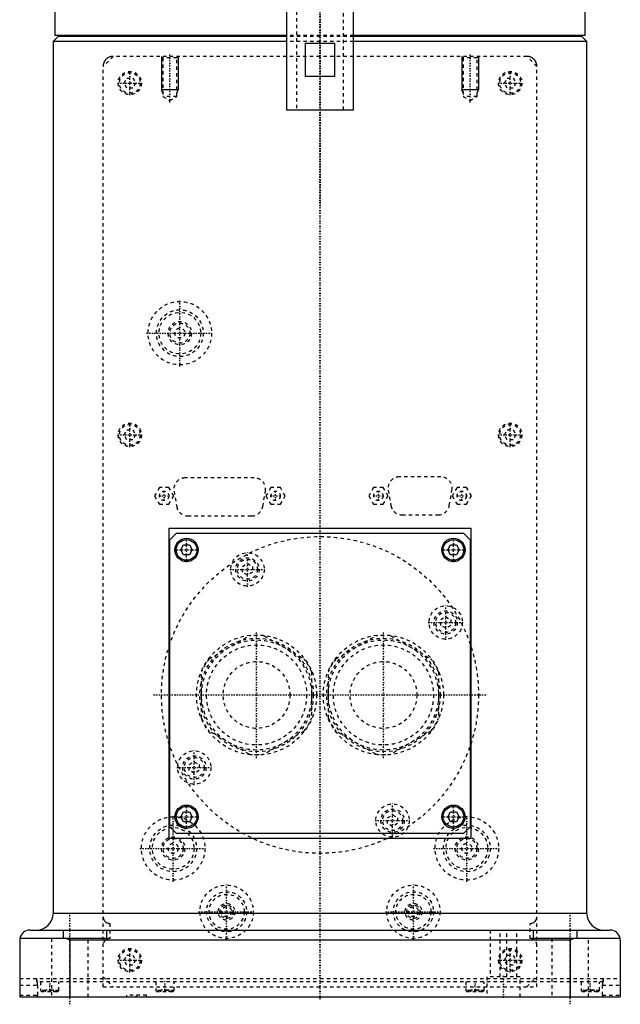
# Model space of a CAD drawing. Extents: x -90 to 90, y -319 to 558.
# Tile 1 of 11: x -90 to 90, y -319 to -24. Entities that reach past the tile are written whole.
import ezdxf

# ---------------------------------------------------------------- set-up
doc = ezdxf.new("R2010")
doc.units = 0
doc.linetypes.add('CENTER', pattern=[1.5, 0.45, -0.5, 0.05, -0.5])
doc.linetypes.add('DASHED', pattern=[2, 1, -1])
for name, color, linetype in [('AM_0', 7, 'CONTINUOUS'), ('AM_10', 7, 'CONTINUOUS'), ('AM_3', 7, 'DASHED'), ('AM_7', 7, 'CENTER')]:
    doc.layers.add(name, color=color, linetype=linetype)

msp = doc.modelspace()

# ---------------------------------------------------------------- linework, layer by layer
at = {"layer": 'AM_0', "color": 7, "linetype": 'CONTINUOUS'}
for p, q in [((-79.5, -11.5), (-79.5, -28.2)), ((79.5, -28.2), (79.5, -11.5)), ((-10, -20.5), (-10, -50.5)), ((10, -50.5), (10, -20.5)), ((-78.5, -28.5), (-80, -30)), ((-10.01, -28.2), (-79.5, -28.2)), ((-10.01, -28.5), (-78.5, -28.5)), ((-75, -28.2), (-75, -28.5)), ((79.5, -28.2), (10.01, -28.2)), ((78.5, -28.5), (10.01, -28.5)), ((75, -28.5), (75, -28.2)), ((80, -30), (78.5, -28.5)), ((-80, -30), (-80, -291.5)), ((-10.01, -30), (-80, -30)), ((-4.36, -40.5), (-4.36, -30.5)), ((-4.36, -30.5), (4.36, -30.5)), ((4.36, -30.5), (4.36, -40.5)), ((80, -30), (10.01, -30)), ((80, -291.5), (80, -30)), ((4.36, -40.5), (-4.36, -40.5)), ((-10, -50.5), (10, -50.5)), ((-45.21, -176), (45.21, -176)), ((-45.21, -269), (-45.21, -176)), ((45.21, -176), (45.21, -269)), ((-45, -179.5), (-43, -177.5)), ((-45, -265.5), (-45, -179.5)), ((-43, -177.5), (43, -177.5)), ((43, -177.5), (45, -179.5)), ((45, -179.5), (45, -265.5)), ((-41.73, -182.5), (-40.87, -181)), ((-40.87, -184), (-41.73, -182.5)), ((-40.87, -181), (-39.13, -181)), ((-39.13, -181), (-38.27, -182.5)), ((-38.27, -182.5), (-39.13, -184)), ((38.27, -182.5), (39.13, -181)), ((39.13, -184), (38.27, -182.5)), ((39.13, -181), (40.87, -181)), ((40.87, -181), (41.73, -182.5)), ((41.73, -182.5), (40.87, -184)), ((-39.13, -184), (-40.87, -184)), ((40.87, -184), (39.13, -184)), ((-41.73, -262.5), (-40.87, -261)), ((-40.87, -264), (-41.73, -262.5)), ((-40.87, -261), (-39.13, -261)), ((-39.13, -261), (-38.27, -262.5)), ((-38.27, -262.5), (-39.13, -264)), ((38.27, -262.5), (39.13, -261)), ((39.13, -264), (38.27, -262.5)), ((39.13, -261), (40.87, -261)), ((40.87, -261), (41.73, -262.5)), ((41.73, -262.5), (40.87, -264)), ((-43, -267.5), (-45, -265.5)), ((-39.13, -264), (-40.87, -264)), ((40.87, -264), (39.13, -264)), ((45, -265.5), (43, -267.5)), ((43, -267.5), (-43, -267.5)), ((45.21, -269), (-45.21, -269)), ((80, -291.5), (-80, -291.5)), ((-87, -296.5), (87, -296.5)), ((-77, -296.5), (-77, -299)), ((-64, -296.5), (-64, -299)), ((64, -299), (64, -296.5)), ((77, -296.5), (77, -299)), ((-90, -299.5), (-90, -316.5)), ((-64, -299), (-89.96, -299)), ((-75, -299.5), (-76.12, -299)), ((75, -299.5), (-75, -299.5)), ((-75, -299.5), (-75, -316.5)), ((89.96, -299), (64, -299)), ((76.12, -299), (75, -299.5)), ((75, -299.5), (75, -316.5)), ((90, -299.5), (90, -316.5)), ((-90, -316.5), (90, -316.5))]:
    msp.add_line(p, q, dxfattribs=at)
for points in [[(-89.96, -299, 0), (-89.97, -299.08, 0), (-89.99, -299.25, 0), (-90, -299.42, 0), (-90, -299.5, 0)], [(90, -299.5, 0), (90, -299.42, 0), (89.99, -299.25, 0), (89.97, -299.08, 0), (89.96, -299, 0)]]:
    msp.add_polyline3d(points, dxfattribs=at)
for centre, radius in [((-40, -182.5), 3.5), ((-40, -182.5), 3.1), ((40, -182.5), 3.5), ((40, -182.5), 3.1), ((-40, -262.5), 3.5), ((-40, -262.5), 3.1), ((40, -262.5), 3.5), ((40, -262.5), 3.1)]:
    msp.add_circle(centre, radius, dxfattribs=at)
for centre, radius, start, end in [((-85, -291.5), 5, 270, 0), ((85, -291.5), 5, 180, 270), ((-87, -299.5), 3, 90, 170.4059), ((87, -299.5), 3, 9.5941, 90)]:
    msp.add_arc(centre, radius, start, end, dxfattribs=at)
at = {"layer": 'AM_10', "color": 7, "linetype": 'CONTINUOUS'}
for p, q in [((-47.5, -34.5), (-47.5, -44.5)), ((-42.5, -34.5), (-42.5, -44.5)), ((42.5, -34.5), (42.5, -44.5)), ((47.5, -34.5), (47.5, -44.5)), ((-42.5, -44.5), (-47.5, -44.5)), ((-47.07, -45.5), (-47.5, -44.5)), ((-42.93, -45.5), (-42.5, -44.5)), ((47.5, -44.5), (42.5, -44.5)), ((42.93, -45.5), (42.5, -44.5)), ((47.07, -45.5), (47.5, -44.5))]:
    msp.add_line(p, q, dxfattribs=at)
at = {"layer": 'AM_3', "color": 6, "linetype": 'DASHED'}
for p, q in [((-7, 479), (-7, -50.5)), ((7, -50.5), (7, 479)), ((10.01, -28.2), (-10.01, -28.2)), ((10.01, -28.5), (-10.01, -28.5)), ((10.01, -30), (-10.01, -30)), ((-62, -34.5), (-65, -37.5)), ((62, -34.5), (-62, -34.5)), ((-47.5, -34.5), (-47.07, -34.93)), ((-47.07, -34.93), (-47.07, -46.5)), ((-42.93, -34.93), (-47.07, -34.93)), ((-42.93, -34.93), (-42.5, -34.5)), ((-42.93, -46.5), (-42.93, -34.93)), ((42.5, -34.5), (42.93, -34.93)), ((42.93, -34.93), (42.93, -46.5)), ((47.07, -34.93), (42.93, -34.93)), ((47.07, -34.93), (47.5, -34.5)), ((47.07, -46.5), (47.07, -34.93)), ((65, -37.5), (62, -34.5)), ((-65, -313.5), (-65, -37.5)), ((65, -313.5), (65, -37.5)), ((-58.73, -42.5), (-57.87, -41)), ((-57.87, -41), (-56.13, -41)), ((-56.13, -41), (-55.27, -42.5)), ((55.27, -42.5), (56.13, -41)), ((56.13, -41), (57.87, -41)), ((57.87, -41), (58.73, -42.5)), ((-57.87, -44), (-58.73, -42.5)), ((-56.13, -44), (-57.87, -44)), ((-55.27, -42.5), (-56.13, -44)), ((56.13, -44), (55.27, -42.5)), ((57.87, -44), (56.13, -44)), ((58.73, -42.5), (57.87, -44)), ((-47.07, -46.5), (-45, -47.69)), ((-42.93, -46.5), (-47.07, -46.5)), ((-45, -47.69), (-42.93, -46.5)), ((42.93, -46.5), (45, -47.69)), ((47.07, -46.5), (42.93, -46.5)), ((45, -47.69), (47.07, -46.5)), ((-58.73, -148), (-57.87, -146.5)), ((-57.87, -146.5), (-56.13, -146.5)), ((-56.13, -146.5), (-55.27, -148)), ((55.27, -148), (56.13, -146.5)), ((56.13, -146.5), (57.87, -146.5)), ((57.87, -146.5), (58.73, -148)), ((-57.87, -149.5), (-58.73, -148)), ((-56.13, -149.5), (-57.87, -149.5)), ((-55.27, -148), (-56.13, -149.5)), ((56.13, -149.5), (55.27, -148)), ((57.87, -149.5), (56.13, -149.5)), ((58.73, -148), (57.87, -149.5)), ((-19.7, -160.9), (-40.4, -160.9)), ((36.2, -160.6), (23.8, -160.6)), ((-48.14, -163.8), (-49.59, -166.3)), ((-45.26, -163.8), (-48.14, -163.8)), ((-43.81, -166.3), (-45.26, -163.8)), ((-43.75, -164.88), (-42.95, -169.48)), ((-17.15, -169.48), (-16.35, -164.88)), ((-14.74, -163.8), (-16.19, -166.3)), ((-11.86, -163.8), (-14.74, -163.8)), ((-10.41, -166.3), (-11.86, -163.8)), ((16.06, -163.8), (14.61, -166.3)), ((18.94, -163.8), (16.06, -163.8)), ((20.39, -166.3), (18.94, -163.8)), ((20.45, -164.58), (21.25, -169.18)), ((38.75, -169.18), (39.55, -164.58)), ((41.06, -163.8), (39.61, -166.3)), ((43.94, -163.8), (41.06, -163.8)), ((45.39, -166.3), (43.94, -163.8)), ((-49.59, -166.3), (-48.14, -168.8)), ((-45.26, -168.8), (-43.81, -166.3)), ((-16.19, -166.3), (-14.74, -168.8)), ((-11.86, -168.8), (-10.41, -166.3)), ((14.61, -166.3), (16.06, -168.8)), ((18.94, -168.8), (20.39, -166.3)), ((39.61, -166.3), (41.06, -168.8)), ((43.94, -168.8), (45.39, -166.3)), ((-48.14, -168.8), (-45.26, -168.8)), ((-14.74, -168.8), (-11.86, -168.8)), ((16.06, -168.8), (18.94, -168.8)), ((41.06, -168.8), (43.94, -168.8)), ((-39.6, -172.3), (-20.5, -172.3)), ((24.6, -172), (35.4, -172)), ((-23.25, -187.46), (-21.75, -186.6)), ((-23.25, -189.19), (-23.25, -187.46)), ((-21.75, -186.6), (-20.25, -187.46)), ((-20.25, -187.46), (-20.25, -189.19)), ((-21.75, -190.06), (-23.25, -189.19)), ((-20.25, -189.19), (-21.75, -190.06)), ((36.17, -203.38), (37.67, -202.52)), ((36.17, -205.12), (36.17, -203.38)), ((37.67, -202.52), (39.17, -203.38)), ((39.17, -203.38), (39.17, -205.12)), ((37.67, -205.98), (36.17, -205.12)), ((39.17, -205.12), (37.67, -205.98)), ((-33.23, -215.16), (-21.27, -208.26)), ((-16.73, -208.26), (-4.77, -215.16)), ((4.77, -215.16), (16.73, -208.26)), ((21.27, -208.26), (33.23, -215.16)), ((-35.5, -232.9), (-35.5, -219.1)), ((-2.5, -219.1), (-2.5, -232.9)), ((2.5, -232.9), (2.5, -219.1)), ((35.5, -219.1), (35.5, -232.9)), ((-21.27, -243.74), (-33.23, -236.84)), ((-4.77, -236.84), (-16.73, -243.74)), ((16.73, -243.74), (4.77, -236.84)), ((33.23, -236.84), (21.27, -243.74)), ((-39.17, -246.88), (-37.67, -246.02)), ((-39.17, -248.62), (-39.17, -246.88)), ((-37.67, -246.02), (-36.17, -246.88)), ((-36.17, -246.88), (-36.17, -248.62)), ((-37.67, -249.48), (-39.17, -248.62)), ((-36.17, -248.62), (-37.67, -249.48)), ((20.25, -262.81), (21.75, -261.94)), ((21.75, -261.94), (23.25, -262.81)), ((20.25, -264.54), (20.25, -262.81)), ((21.75, -265.4), (20.25, -264.54)), ((23.25, -264.54), (21.75, -265.4)), ((23.25, -262.81), (23.25, -264.54)), ((-63, -294.5), (-63, -299)), ((63, -299), (63, -294.5)), ((51, -296.5), (51, -310.5)), ((54, -310.5), (54, -296.5)), ((56, -310.5), (56, -296.5)), ((59, -310.5), (59, -296.5)), ((-80.5, -299), (-80.5, -316.5)), ((-69.5, -316.5), (-69.5, -299)), ((69.5, -299), (69.5, -316.5)), ((80.5, -299), (69.5, -299)), ((80.5, -316.5), (80.5, -299)), ((-58.73, -305.5), (-57.87, -304)), ((-57.87, -304), (-56.13, -304)), ((-56.13, -304), (-55.27, -305.5)), ((55.27, -305.5), (56.13, -304)), ((56.13, -304), (57.87, -304)), ((57.87, -304), (58.73, -305.5)), ((-57.87, -307), (-58.73, -305.5)), ((-56.13, -307), (-57.87, -307)), ((-55.27, -305.5), (-56.13, -307)), ((56.13, -307), (55.27, -305.5)), ((57.87, -307), (56.13, -307)), ((58.73, -305.5), (57.87, -307)), ((-90, -311), (90, -311)), ((-85, -311), (-85, -312)), ((85, -312), (-85, -312)), ((-83.75, -312), (-83.75, -314.6)), ((-78.25, -314.6), (-78.25, -312)), ((-65, -310.5), (-62, -313.5)), ((-49.21, -312), (-49.21, -314.6)), ((-43.71, -314.6), (-43.71, -312)), ((43.71, -312), (43.71, -314.6)), ((49.21, -314.6), (49.21, -312)), ((50, -310.5), (50, -316.5)), ((60, -310.5), (50, -310.5)), ((60, -316.5), (60, -310.5)), ((62, -313.5), (65, -310.5)), ((78.25, -312), (78.25, -314.6)), ((83.75, -314.6), (83.75, -312)), ((85, -312), (85, -311)), ((-90, -313), (-84.68, -313)), ((-84.68, -313), (-84.68, -316)), ((-83.75, -314.6), (-83.35, -315)), ((-78.25, -314.6), (-83.75, -314.6)), ((-78.65, -315), (-83.35, -315)), ((-79.75, -314.5), (-82.25, -314.5)), ((-82.25, -315), (-82.25, -314.5)), ((-81, -315), (-81, -314.5)), ((-79.75, -315), (-79.75, -314.5)), ((-78.65, -315), (-78.25, -314.6)), ((-65, -313.5), (65, -313.5)), ((-49.21, -314.6), (-48.81, -315)), ((-43.71, -314.6), (-49.21, -314.6)), ((-44.11, -315), (-48.81, -315)), ((-45.21, -314.5), (-47.71, -314.5)), ((-47.71, -315), (-47.71, -314.5)), ((-46.46, -315), (-46.46, -314.5)), ((-45.21, -315), (-45.21, -314.5)), ((-44.11, -315), (-43.71, -314.6)), ((43.71, -314.6), (44.11, -315)), ((49.21, -314.6), (43.71, -314.6)), ((48.81, -315), (44.11, -315)), ((47.71, -314.5), (45.21, -314.5)), ((45.21, -315), (45.21, -314.5)), ((46.46, -315), (46.46, -314.5)), ((47.71, -315), (47.71, -314.5)), ((48.81, -315), (49.21, -314.6)), ((78.25, -314.6), (78.65, -315)), ((83.75, -314.6), (78.25, -314.6)), ((83.35, -315), (78.65, -315)), ((82.25, -314.5), (79.75, -314.5)), ((79.75, -315), (79.75, -314.5)), ((81, -315), (81, -314.5)), ((82.25, -315), (82.25, -314.5)), ((83.35, -315), (83.75, -314.6)), ((84.68, -313), (90, -313)), ((84.68, -316), (84.68, -313)), ((-90, -316), (-84.68, -316)), ((-58, -316), (-58, -316.5)), ((-52, -316), (-58, -316)), ((-52, -316.5), (-52, -316)), ((84.68, -316), (90, -316))]:
    msp.add_line(p, q, dxfattribs=at)
for points in [[(-62, -34.5, 0), (-62.11, -34.5, 0), (-62.32, -34.52, 0), (-62.54, -34.55, 0), (-62.65, -34.57, 0), (-62.76, -34.6, 0), (-62.98, -34.67, 0), (-63.2, -34.75, 0), (-63.41, -34.85, 0), (-63.62, -34.97, 0), (-63.82, -35.11, 0), (-63.91, -35.19, 0), (-64, -35.27, 0), (-64.11, -35.37, 0), (-64.14, -35.4, 0), (-64.17, -35.43, 0), (-64.18, -35.44, 0), (-64.2, -35.46, 0), (-64.23, -35.49, 0), (-64.25, -35.52, 0), (-64.28, -35.55, 0), (-64.31, -35.58, 0), (-64.34, -35.62, 0), (-64.35, -35.63, 0), (-64.36, -35.65, 0), (-64.39, -35.69, 0), (-64.42, -35.72, 0), (-64.44, -35.76, 0), (-64.47, -35.8, 0), (-64.49, -35.83, 0), (-64.51, -35.85, 0), (-64.52, -35.87, 0), (-64.55, -35.91, 0), (-64.57, -35.95, 0), (-64.6, -36, 0), (-64.62, -36.04, 0), (-64.64, -36.08, 0), (-64.65, -36.1, 0), (-64.67, -36.12, 0), (-64.69, -36.17, 0), (-64.71, -36.22, 0), (-64.73, -36.26, 0), (-64.75, -36.31, 0), (-64.77, -36.36, 0), (-64.78, -36.38, 0), (-64.79, -36.4, 0), (-64.81, -36.45, 0), (-64.83, -36.5, 0), (-64.84, -36.53, 0), (-64.85, -36.55, 0), (-64.86, -36.6, 0), (-64.88, -36.65, 0), (-64.89, -36.68, 0), (-64.89, -36.71, 0), (-64.91, -36.76, 0), (-64.92, -36.81, 0), (-64.93, -36.87, 0), (-64.94, -36.92, 0), (-64.95, -36.97, 0), (-64.96, -37, 0), (-64.96, -37.03, 0), (-64.97, -37.08, 0), (-64.98, -37.14, 0), (-64.98, -37.19, 0), (-64.99, -37.25, 0), (-64.99, -37.3, 0), (-65, -37.33, 0), (-65, -37.36, 0), (-65, -37.42, 0), (-65, -37.47, 0), (-65, -37.5, 0)], [(65, -37.5, 0), (65, -37.47, 0), (65, -37.42, 0), (65, -37.36, 0), (65, -37.33, 0), (64.99, -37.3, 0), (64.99, -37.25, 0), (64.98, -37.19, 0), (64.98, -37.14, 0), (64.97, -37.09, 0), (64.96, -37.03, 0), (64.96, -37, 0), (64.95, -36.98, 0), (64.94, -36.92, 0), (64.93, -36.87, 0), (64.92, -36.82, 0), (64.91, -36.77, 0), (64.9, -36.72, 0), (64.89, -36.69, 0), (64.88, -36.67, 0), (64.87, -36.62, 0), (64.85, -36.57, 0), (64.84, -36.54, 0), (64.83, -36.52, 0), (64.82, -36.47, 0), (64.8, -36.42, 0), (64.79, -36.4, 0), (64.78, -36.37, 0), (64.76, -36.32, 0), (64.74, -36.28, 0), (64.72, -36.23, 0), (64.7, -36.19, 0), (64.68, -36.14, 0), (64.66, -36.12, 0), (64.65, -36.1, 0), (64.63, -36.06, 0), (64.61, -36.01, 0), (64.58, -35.97, 0), (64.56, -35.93, 0), (64.53, -35.89, 0), (64.52, -35.87, 0), (64.51, -35.85, 0), (64.48, -35.81, 0), (64.45, -35.77, 0), (64.43, -35.74, 0), (64.4, -35.7, 0), (64.37, -35.66, 0), (64.36, -35.65, 0), (64.34, -35.63, 0), (64.32, -35.59, 0), (64.29, -35.56, 0), (64.26, -35.53, 0), (64.23, -35.49, 0), (64.2, -35.46, 0), (64.19, -35.45, 0), (64.17, -35.43, 0), (64.14, -35.4, 0), (64.12, -35.37, 0), (64.01, -35.28, 0), (63.92, -35.2, 0), (63.83, -35.12, 0), (63.63, -34.98, 0), (63.42, -34.86, 0), (63.21, -34.75, 0), (62.99, -34.67, 0), (62.77, -34.6, 0), (62.66, -34.57, 0), (62.55, -34.55, 0), (62.33, -34.52, 0), (62.11, -34.5, 0), (62, -34.5, 0)], [(-65, -292.5, 0), (-65, -292.52, 0), (-65, -292.56, 0), (-65, -292.6, 0), (-65, -292.62, 0), (-64.99, -292.64, 0), (-64.99, -292.68, 0), (-64.99, -292.72, 0), (-64.98, -292.76, 0), (-64.98, -292.79, 0), (-64.97, -292.83, 0), (-64.97, -292.85, 0), (-64.97, -292.86, 0), (-64.96, -292.9, 0), (-64.95, -292.93, 0), (-64.94, -292.97, 0), (-64.94, -293, 0), (-64.93, -293.03, 0), (-64.92, -293.05, 0), (-64.92, -293.06, 0), (-64.91, -293.09, 0), (-64.9, -293.12, 0), (-64.89, -293.14, 0), (-64.89, -293.15, 0), (-64.88, -293.18, 0), (-64.87, -293.21, 0), (-64.86, -293.23, 0), (-64.86, -293.24, 0), (-64.85, -293.27, 0), (-64.83, -293.3, 0), (-64.82, -293.32, 0), (-64.81, -293.35, 0), (-64.8, -293.38, 0), (-64.79, -293.39, 0), (-64.79, -293.4, 0), (-64.77, -293.43, 0), (-64.76, -293.45, 0), (-64.71, -293.53, 0), (-64.62, -293.67, 0), (-64.53, -293.79, 0), (-64.42, -293.91, 0), (-64.36, -293.97, 0), (-64.3, -294.02, 0), (-64.18, -294.12, 0), (-64.05, -294.2, 0), (-63.91, -294.28, 0), (-63.76, -294.35, 0), (-63.61, -294.4, 0), (-63.53, -294.43, 0), (-63.45, -294.45, 0), (-63.28, -294.48, 0), (-63.17, -294.49, 0), (-63.14, -294.5, 0), (-63.11, -294.5, 0), (-63.09, -294.5, 0), (-63.08, -294.5, 0), (-63.05, -294.5, 0), (-63.02, -294.5, 0), (-63, -294.5, 0)], [(63, -294.5, 0), (63.02, -294.5, 0), (63.05, -294.5, 0), (63.08, -294.5, 0), (63.09, -294.5, 0), (63.11, -294.5, 0), (63.14, -294.5, 0), (63.17, -294.49, 0), (63.28, -294.48, 0), (63.45, -294.45, 0), (63.53, -294.43, 0), (63.61, -294.4, 0), (63.77, -294.35, 0), (63.91, -294.28, 0), (64.05, -294.2, 0), (64.19, -294.11, 0), (64.31, -294.01, 0), (64.37, -293.96, 0), (64.43, -293.9, 0), (64.54, -293.78, 0), (64.63, -293.65, 0), (64.72, -293.52, 0), (64.77, -293.43, 0), (64.78, -293.41, 0), (64.79, -293.38, 0), (64.8, -293.37, 0), (64.81, -293.36, 0), (64.82, -293.33, 0), (64.83, -293.31, 0), (64.84, -293.28, 0), (64.85, -293.26, 0), (64.86, -293.23, 0), (64.87, -293.21, 0), (64.87, -293.2, 0), (64.88, -293.17, 0), (64.89, -293.14, 0), (64.9, -293.13, 0), (64.9, -293.11, 0), (64.91, -293.08, 0), (64.92, -293.05, 0), (64.93, -293.04, 0), (64.93, -293.02, 0), (64.94, -292.99, 0), (64.95, -292.96, 0), (64.95, -292.92, 0), (64.96, -292.89, 0), (64.97, -292.86, 0), (64.97, -292.84, 0), (64.97, -292.82, 0), (64.98, -292.79, 0), (64.98, -292.75, 0), (64.99, -292.71, 0), (64.99, -292.68, 0), (65, -292.64, 0), (65, -292.62, 0), (65, -292.6, 0), (65, -292.56, 0), (65, -292.52, 0), (65, -292.5, 0)], [(-63, -299, 0), (-63.04, -299, 0), (-63.12, -299, 0), (-63.2, -299.01, 0), (-63.24, -299.01, 0), (-63.28, -299.02, 0), (-63.36, -299.03, 0), (-63.44, -299.05, 0), (-63.52, -299.07, 0), (-63.6, -299.09, 0), (-63.67, -299.12, 0), (-63.71, -299.13, 0), (-63.75, -299.15, 0), (-63.83, -299.18, 0), (-63.9, -299.21, 0), (-63.97, -299.25, 0), (-64.04, -299.29, 0), (-64.11, -299.33, 0), (-64.14, -299.35, 0), (-64.17, -299.38, 0), (-64.23, -299.42, 0), (-64.29, -299.47, 0), (-64.32, -299.5, 0)], [(64.32, -299.5, 0), (64.29, -299.47, 0), (64.23, -299.42, 0), (64.17, -299.38, 0), (64.14, -299.35, 0), (64.11, -299.33, 0), (64.04, -299.29, 0), (63.97, -299.25, 0), (63.9, -299.21, 0), (63.83, -299.18, 0), (63.75, -299.15, 0), (63.71, -299.13, 0), (63.67, -299.12, 0), (63.6, -299.09, 0), (63.52, -299.07, 0), (63.44, -299.05, 0), (63.36, -299.03, 0), (63.28, -299.02, 0), (63.24, -299.01, 0), (63.2, -299.01, 0), (63.12, -299, 0), (63.04, -299, 0), (63, -299, 0)], [(-85, -311, 0), (-85, -311, 0), (-85.01, -311, 0), (-85.01, -311, 0), (-85.01, -311, 0)], [(-84.73, -312, 0), (-84.73, -311.95, 0), (-84.74, -311.86, 0), (-84.76, -311.77, 0), (-84.76, -311.72, 0), (-84.77, -311.68, 0), (-84.78, -311.6, 0), (-84.79, -311.52, 0), (-84.81, -311.45, 0), (-84.82, -311.38, 0), (-84.84, -311.32, 0), (-84.85, -311.29, 0), (-84.85, -311.26, 0), (-84.87, -311.21, 0), (-84.89, -311.16, 0), (-84.91, -311.12, 0), (-84.92, -311.08, 0), (-84.94, -311.05, 0), (-84.95, -311.04, 0), (-84.96, -311.03, 0), (-84.98, -311.01, 0), (-84.99, -311, 0), (-85, -311, 0)], [(-84.68, -313, 0), (-84.68, -312.97, 0), (-84.68, -312.92, 0), (-84.68, -312.86, 0), (-84.68, -312.83, 0), (-84.68, -312.8, 0), (-84.68, -312.75, 0), (-84.69, -312.69, 0), (-84.69, -312.63, 0), (-84.69, -312.57, 0), (-84.69, -312.52, 0), (-84.69, -312.49, 0), (-84.69, -312.46, 0), (-84.7, -312.4, 0), (-84.7, -312.35, 0), (-84.7, -312.29, 0), (-84.71, -312.24, 0), (-84.71, -312.18, 0), (-84.71, -312.16, 0), (-84.72, -312.13, 0), (-84.72, -312.08, 0), (-84.73, -312.03, 0), (-84.73, -312, 0)], [(84.73, -312, 0), (84.73, -312.03, 0), (84.72, -312.08, 0), (84.72, -312.13, 0), (84.71, -312.16, 0), (84.71, -312.18, 0), (84.71, -312.24, 0), (84.7, -312.29, 0), (84.7, -312.35, 0), (84.7, -312.4, 0), (84.69, -312.46, 0), (84.69, -312.49, 0), (84.69, -312.52, 0), (84.69, -312.57, 0), (84.69, -312.63, 0), (84.69, -312.69, 0), (84.68, -312.75, 0), (84.68, -312.8, 0), (84.68, -312.83, 0), (84.68, -312.86, 0), (84.68, -312.92, 0), (84.68, -312.97, 0), (84.68, -313, 0)], [(85, -311, 0), (84.99, -311, 0), (84.97, -311.01, 0), (84.96, -311.03, 0), (84.95, -311.04, 0), (84.94, -311.05, 0), (84.92, -311.08, 0), (84.91, -311.12, 0), (84.89, -311.16, 0), (84.87, -311.21, 0), (84.85, -311.26, 0), (84.85, -311.29, 0), (84.84, -311.32, 0), (84.82, -311.38, 0), (84.81, -311.45, 0), (84.79, -311.52, 0), (84.78, -311.6, 0), (84.77, -311.68, 0), (84.76, -311.72, 0), (84.76, -311.77, 0), (84.74, -311.86, 0), (84.73, -311.95, 0), (84.73, -312, 0)], [(85.01, -311, 0), (85.01, -311, 0), (85.01, -311, 0), (85, -311, 0), (85, -311, 0)], [(-84.59, -316.5, 0), (-84.59, -316.5, 0), (-84.59, -316.5, 0), (-84.59, -316.5, 0), (-84.6, -316.5, 0), (-84.6, -316.5, 0), (-84.6, -316.5, 0), (-84.6, -316.5, 0), (-84.6, -316.5, 0), (-84.6, -316.5, 0), (-84.6, -316.5, 0), (-84.6, -316.5, 0), (-84.6, -316.5, 0), (-84.61, -316.49, 0), (-84.61, -316.49, 0), (-84.61, -316.49, 0), (-84.61, -316.49, 0), (-84.61, -316.49, 0), (-84.61, -316.49, 0), (-84.61, -316.49, 0), (-84.61, -316.49, 0), (-84.61, -316.48, 0), (-84.61, -316.48, 0), (-84.62, -316.48, 0), (-84.62, -316.48, 0), (-84.62, -316.48, 0), (-84.62, -316.48, 0), (-84.62, -316.48, 0), (-84.62, -316.47, 0), (-84.62, -316.47, 0), (-84.62, -316.47, 0), (-84.62, -316.47, 0), (-84.63, -316.46, 0), (-84.63, -316.46, 0), (-84.63, -316.46, 0), (-84.63, -316.46, 0), (-84.63, -316.46, 0), (-84.63, -316.45, 0), (-84.63, -316.45, 0), (-84.63, -316.45, 0), (-84.63, -316.44, 0), (-84.63, -316.44, 0), (-84.64, -316.44, 0), (-84.64, -316.44, 0), (-84.64, -316.43, 0), (-84.64, -316.43, 0), (-84.64, -316.42, 0), (-84.64, -316.42, 0), (-84.64, -316.42, 0), (-84.64, -316.42, 0), (-84.64, -316.41, 0), (-84.64, -316.41, 0), (-84.65, -316.4, 0), (-84.65, -316.4, 0), (-84.65, -316.4, 0), (-84.65, -316.39, 0), (-84.65, -316.39, 0), (-84.65, -316.39, 0), (-84.65, -316.38, 0), (-84.65, -316.38, 0), (-84.65, -316.37, 0), (-84.65, -316.37, 0), (-84.65, -316.37, 0), (-84.65, -316.36, 0), (-84.66, -316.36, 0), (-84.66, -316.35, 0), (-84.66, -316.35, 0), (-84.66, -316.35, 0), (-84.66, -316.34, 0), (-84.66, -316.34, 0), (-84.66, -316.34, 0), (-84.66, -316.33, 0), (-84.66, -316.33, 0), (-84.66, -316.32, 0), (-84.66, -316.32, 0), (-84.66, -316.31, 0), (-84.66, -316.31, 0), (-84.66, -316.3, 0), (-84.66, -316.3, 0), (-84.66, -316.29, 0), (-84.67, -316.29, 0), (-84.67, -316.28, 0), (-84.67, -316.27, 0), (-84.67, -316.27, 0), (-84.67, -316.27, 0), (-84.67, -316.26, 0), (-84.67, -316.26, 0), (-84.67, -316.25, 0), (-84.67, -316.24, 0), (-84.67, -316.24, 0), (-84.67, -316.23, 0), (-84.67, -316.23, 0), (-84.67, -316.22, 0), (-84.67, -316.22, 0), (-84.67, -316.21, 0), (-84.67, -316.2, 0), (-84.67, -316.2, 0), (-84.67, -316.19, 0), (-84.68, -316.19, 0), (-84.68, -316.18, 0), (-84.68, -316.18, 0), (-84.68, -316.17, 0), (-84.68, -316.16, 0), (-84.68, -316.15, 0), (-84.68, -316.15, 0), (-84.68, -316.15, 0), (-84.68, -316.14, 0), (-84.68, -316.13, 0), (-84.68, -316.13, 0), (-84.68, -316.13, 0), (-84.68, -316.12, 0), (-84.68, -316.11, 0), (-84.68, -316.11, 0), (-84.68, -316.1, 0), (-84.68, -316.1, 0), (-84.68, -316.09, 0), (-84.68, -316.08, 0), (-84.68, -316.08, 0), (-84.68, -316.07, 0), (-84.68, -316.06, 0), (-84.68, -316.06, 0), (-84.68, -316.05, 0), (-84.68, -316.05, 0), (-84.68, -316.04, 0), (-84.68, -316.03, 0), (-84.68, -316.02, 0), (-84.68, -316.02, 0), (-84.68, -316.02, 0), (-84.68, -316.01, 0), (-84.68, -316, 0), (-84.68, -316, 0)], [(84.68, -316, 0), (84.68, -316, 0), (84.68, -316.01, 0), (84.68, -316.02, 0), (84.68, -316.02, 0), (84.68, -316.02, 0), (84.68, -316.03, 0), (84.68, -316.04, 0), (84.68, -316.05, 0), (84.68, -316.05, 0), (84.68, -316.06, 0), (84.68, -316.06, 0), (84.68, -316.07, 0), (84.68, -316.08, 0), (84.68, -316.08, 0), (84.68, -316.09, 0), (84.68, -316.1, 0), (84.68, -316.1, 0), (84.68, -316.11, 0), (84.68, -316.11, 0), (84.68, -316.12, 0), (84.68, -316.13, 0), (84.68, -316.13, 0), (84.68, -316.13, 0), (84.68, -316.14, 0), (84.68, -316.15, 0), (84.68, -316.15, 0), (84.68, -316.15, 0), (84.68, -316.16, 0), (84.68, -316.17, 0), (84.68, -316.18, 0), (84.68, -316.18, 0), (84.68, -316.19, 0), (84.67, -316.19, 0), (84.67, -316.2, 0), (84.67, -316.2, 0), (84.67, -316.21, 0), (84.67, -316.22, 0), (84.67, -316.22, 0), (84.67, -316.23, 0), (84.67, -316.23, 0), (84.67, -316.24, 0), (84.67, -316.24, 0), (84.67, -316.25, 0), (84.67, -316.26, 0), (84.67, -316.26, 0), (84.67, -316.27, 0), (84.67, -316.27, 0), (84.67, -316.27, 0), (84.67, -316.28, 0), (84.67, -316.29, 0), (84.66, -316.29, 0), (84.66, -316.3, 0), (84.66, -316.3, 0), (84.66, -316.31, 0), (84.66, -316.31, 0), (84.66, -316.32, 0), (84.66, -316.32, 0), (84.66, -316.33, 0), (84.66, -316.33, 0), (84.66, -316.34, 0), (84.66, -316.34, 0), (84.66, -316.34, 0), (84.66, -316.35, 0), (84.66, -316.35, 0), (84.66, -316.35, 0), (84.66, -316.36, 0), (84.65, -316.36, 0), (84.65, -316.37, 0), (84.65, -316.37, 0), (84.65, -316.37, 0), (84.65, -316.38, 0), (84.65, -316.38, 0), (84.65, -316.39, 0), (84.65, -316.39, 0), (84.65, -316.39, 0), (84.65, -316.4, 0), (84.65, -316.4, 0), (84.65, -316.4, 0), (84.64, -316.41, 0), (84.64, -316.41, 0), (84.64, -316.42, 0), (84.64, -316.42, 0), (84.64, -316.42, 0), (84.64, -316.42, 0), (84.64, -316.43, 0), (84.64, -316.43, 0), (84.64, -316.44, 0), (84.64, -316.44, 0), (84.63, -316.44, 0), (84.63, -316.44, 0), (84.63, -316.45, 0), (84.63, -316.45, 0), (84.63, -316.45, 0), (84.63, -316.46, 0), (84.63, -316.46, 0), (84.63, -316.46, 0), (84.63, -316.46, 0), (84.63, -316.46, 0), (84.62, -316.47, 0), (84.62, -316.47, 0), (84.62, -316.47, 0), (84.62, -316.47, 0), (84.62, -316.48, 0), (84.62, -316.48, 0), (84.62, -316.48, 0), (84.62, -316.48, 0), (84.62, -316.48, 0), (84.61, -316.48, 0), (84.61, -316.48, 0), (84.61, -316.49, 0), (84.61, -316.49, 0), (84.61, -316.49, 0), (84.61, -316.49, 0), (84.61, -316.49, 0), (84.61, -316.49, 0), (84.61, -316.49, 0), (84.61, -316.49, 0), (84.6, -316.5, 0), (84.6, -316.5, 0), (84.6, -316.5, 0), (84.6, -316.5, 0), (84.6, -316.5, 0), (84.6, -316.5, 0), (84.6, -316.5, 0), (84.6, -316.5, 0), (84.6, -316.5, 0), (84.59, -316.5, 0), (84.59, -316.5, 0), (84.59, -316.5, 0), (84.59, -316.5, 0)]]:
    msp.add_polyline3d(points, dxfattribs=at)
for centre, radius in [((-57, -42.5), 3.5), ((-57, -42.5), 3.1), ((57, -42.5), 3.5), ((57, -42.5), 3.1), ((-42, -117.5), 9.5), ((-42, -117.5), 7), ((-42, -117.5), 6.25), ((-42, -117.5), 3.5), ((-42, -117.5), 3), ((-42, -117.5), 1.5), ((-57, -148), 3.5), ((57, -148), 3.5), ((-57, -148), 3.1), ((57, -148), 3.1), ((-46.7, -166.3), 1.4), ((-13.3, -166.3), 1.4), ((17.5, -166.3), 1.4), ((42.5, -166.3), 1.4), ((0, -226), 47.5), ((-21.75, -188.33), 5), ((-21.75, -188.33), 3.5), ((-21.75, -188.33), 3), ((37.67, -204.25), 5), ((37.67, -204.25), 3.5), ((37.67, -204.25), 3), ((-19, -226), 18), ((-19, -226), 17), ((-19, -226), 16.5), ((19, -226), 18), ((19, -226), 17), ((19, -226), 16.5), ((-19, -226), 15), ((19, -226), 15), ((-19, -226), 10.01), ((19, -226), 10.01), ((-37.67, -247.75), 5), ((-37.67, -247.75), 3.5), ((-37.67, -247.75), 3), ((21.75, -263.67), 5), ((-44, -272), 9.5), ((21.75, -263.67), 3.5), ((21.75, -263.67), 3), ((44, -272), 9.5), ((-44, -272), 7), ((44, -272), 7), ((-44, -272), 6.25), ((-44, -272), 3.5), ((44, -272), 6.25), ((44, -272), 3.5), ((-44, -272), 3), ((-44, -272), 1.5), ((44, -272), 3), ((44, -272), 1.5), ((-28, -291), 8), ((28, -291), 8), ((-28, -291), 6), ((-28, -291), 5.25), ((28, -291), 6), ((28, -291), 5.25), ((-28, -291), 2.5), ((-28, -291), 2), ((28, -291), 2.5), ((28, -291), 2), ((-28, -291), 1.5), ((28, -291), 1.5), ((-57, -305.5), 3.5), ((-57, -305.5), 3.1), ((57, -305.5), 3.5), ((57, -305.5), 3.1)]:
    msp.add_circle(centre, radius, dxfattribs=at)
for centre, radius, start, end in [((-40.4, -164.3), 3.4, 90, 189.8658), ((-19.7, -164.3), 3.4, 350.1342, 90), ((23.8, -164), 3.4, 90, 189.8658), ((36.2, -164), 3.4, 350.1342, 90), ((-39.6, -168.9), 3.4, 189.8658, 270), ((-20.5, -168.9), 3.4, 270, 350.1342), ((24.6, -168.6), 3.4, 189.8658, 270), ((35.4, -168.6), 3.4, 270, 350.1342), ((-19, -226), 17.89, 82.7065, 97.2935), ((19, -226), 17.89, 82.7065, 97.2935), ((-19, -226), 17.89, 142.7065, 157.2935), ((-19, -226), 17.89, 22.7065, 37.2935), ((19, -226), 17.89, 142.7065, 157.2935), ((19, -226), 17.89, 22.7065, 37.2935), ((-19, -226), 17.89, 202.7065, 217.2935), ((-19, -226), 17.89, 322.7065, 337.2935), ((19, -226), 17.89, 202.7065, 217.2935), ((19, -226), 17.89, 322.7065, 337.2935), ((-19, -226), 17.89, 262.7065, 277.2935), ((19, -226), 17.89, 262.7065, 277.2935), ((-63, -301), 2, 131.4096, 180), ((63, -301), 2, 0, 48.5904)]:
    msp.add_arc(centre, radius, start, end, dxfattribs=at)
at = {"layer": 'AM_7', "color": 4, "linetype": 'CENTER'}
for p, q in [((0, 557.98), (0, -79.47)), ((0, -317.3), (0, 16.93)), ((-45, -48.35), (-45, -33.84)), ((45, -48.35), (45, -33.84)), ((-57, -46.17), (-57, -38.83)), ((57, -46.17), (57, -38.83)), ((-60.67, -42.5), (-53.33, -42.5)), ((53.33, -42.5), (60.67, -42.5)), ((-42, -127.47), (-42, -107.53)), ((-51.98, -117.5), (-32.02, -117.5)), ((-57, -151.68), (-57, -144.32)), ((57, -151.68), (57, -144.32)), ((-60.67, -148), (-53.33, -148)), ((53.33, -148), (60.67, -148)), ((-46.7, -167.77), (-46.7, -164.83)), ((-13.3, -167.77), (-13.3, -164.83)), ((17.5, -167.77), (17.5, -164.83)), ((42.5, -167.77), (42.5, -164.83)), ((-48.17, -166.3), (-45.23, -166.3)), ((-14.77, -166.3), (-11.83, -166.3)), ((16.03, -166.3), (18.97, -166.3)), ((41.03, -166.3), (43.97, -166.3)), ((-40, -186.18), (-40, -178.82)), ((40, -186.18), (40, -178.82)), ((-43.67, -182.5), (-36.33, -182.5)), ((36.33, -182.5), (43.67, -182.5)), ((-21.75, -193.58), (-21.75, -183.08)), ((-27, -188.33), (-16.5, -188.33)), ((37.67, -209.5), (37.67, -199)), ((32.42, -204.25), (42.92, -204.25)), ((-19, -244.9), (-19, -207.1)), ((19, -244.9), (19, -207.1)), ((-49.88, -226), (49.88, -226)), ((-37.67, -253), (-37.67, -242.5)), ((-42.92, -247.75), (-32.42, -247.75)), ((-40, -266.18), (-40, -258.82)), ((21.75, -268.92), (21.75, -258.42)), ((40, -266.18), (40, -258.82)), ((-44, -281.98), (-44, -262.02)), ((-43.67, -262.5), (-36.33, -262.5)), ((36.33, -262.5), (43.67, -262.5)), ((44, -281.98), (44, -262.02)), ((16.5, -263.67), (27, -263.67)), ((-53.98, -272), (-34.02, -272)), ((34.02, -272), (53.98, -272)), ((-28, -299.4), (-28, -282.6)), ((28, -299.4), (28, -282.6)), ((-75, -318.75), (-75, -291.25)), ((-36.4, -291), (-19.6, -291)), ((19.6, -291), (36.4, -291)), ((75, -318.75), (75, -291.25)), ((-57, -309.18), (-57, -301.82)), ((57, -309.18), (57, -301.82)), ((-60.67, -305.5), (-53.33, -305.5)), ((53.33, -305.5), (60.67, -305.5)), ((-81, -315.15), (-81, -311.85)), ((-46.46, -315.15), (-46.46, -311.85)), ((46.46, -315.15), (46.46, -311.85)), ((55, -316.8), (55, -310.2)), ((81, -315.15), (81, -311.85)), ((-55, -316.52), (-55, -315.98))]:
    msp.add_line(p, q, dxfattribs=at)

doc.saveas('drawing.dxf')
